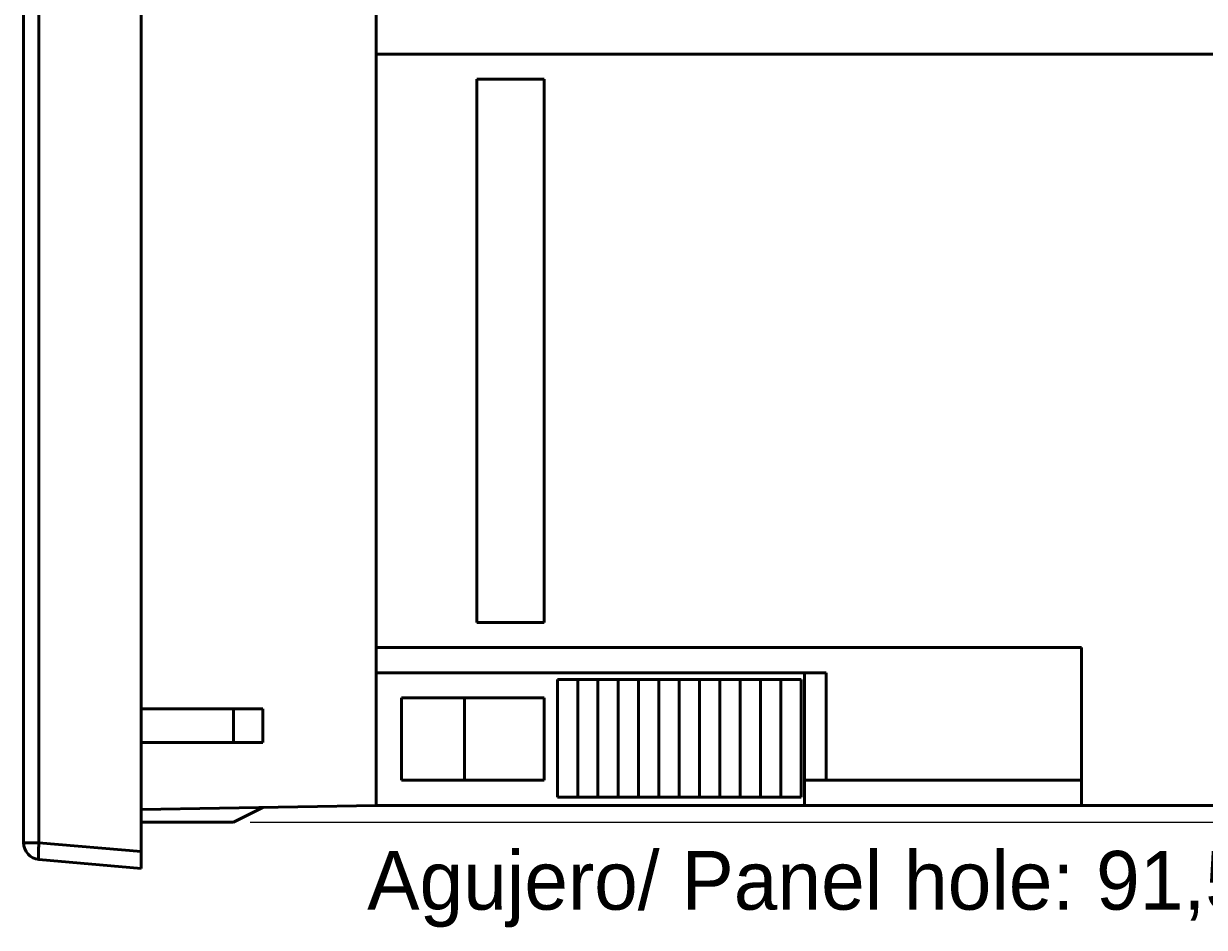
# Model space of a CAD drawing. Header units: millimetres. Extents: x -18 to 228, y 90 to 209.
# Tile 1 of 5: x -13 to 57, y 90 to 144. Entities that reach past the tile are written whole.
import ezdxf

# ---------------------------------------------------------------- set-up
doc = ezdxf.new("R2010")
doc.units = ezdxf.units.MM
doc.header["$MEASUREMENT"] = 0
doc.layers.add('Capa 1', color=7, linetype='Continuous', lineweight=0)

msp = doc.modelspace()

# ---------------------------------------------------------------- linework, layer by layer
at = {"layer": 'Capa 1', "color": 18, "lineweight": 50, "true_color": 0x000000}
for p, q in [((-5.86, 93.32), (-5.86, 190.32)), ((-12.86, 94.849), (-12.86, 188.791)), ((-11.947, 94.849), (-11.947, 188.791)), ((8.14, 186.575), (8.14, 97.064)), ((90.14, 141.82), (8.14, 141.82)), ((14.14, 140.32), (14.14, 107.97)), ((18.14, 140.32), (14.14, 140.32)), ((18.14, 140.32), (18.14, 107.97)), ((18.14, 107.97), (14.14, 107.97)), ((8.14, 106.47), (50.14, 106.47)), ((50.14, 106.47), (50.14, 97.07)), ((8.14, 104.97), (34.94, 104.97)), ((33.64, 97.07), (33.64, 104.97)), ((34.94, 98.57), (34.94, 104.97)), ((18.94, 104.57), (18.94, 97.57)), ((33.45, 104.57), (18.94, 104.57)), ((20.14, 104.57), (20.14, 97.57)), ((21.35, 104.57), (21.35, 97.57)), ((22.56, 104.57), (22.56, 97.57)), ((23.77, 104.57), (23.77, 97.57)), ((24.98, 104.57), (24.98, 97.57)), ((26.19, 104.57), (26.19, 97.57)), ((27.4, 104.57), (27.4, 97.57)), ((28.61, 104.57), (28.61, 97.57)), ((29.82, 104.57), (29.82, 97.57)), ((31.03, 104.57), (31.03, 97.57)), ((32.24, 104.57), (32.24, 97.57)), ((33.45, 104.57), (33.45, 97.57)), ((9.64, 103.47), (9.64, 98.57)), ((18.14, 103.47), (9.64, 103.47)), ((13.391, 98.57), (13.391, 103.47)), ((18.14, 103.47), (18.14, 98.57)), ((-5.86, 102.82), (1.394, 102.82)), ((-0.36, 102.82), (-0.36, 100.82)), ((1.394, 102.82), (1.394, 100.82)), ((-5.86, 100.82), (1.394, 100.82)), ((18.14, 98.57), (9.64, 98.57)), ((50.14, 98.57), (33.64, 98.57)), ((-5.86, 96.82), (8.14, 97.064)), ((8.14, 97.07), (89.64, 97.07)), ((33.45, 97.57), (18.94, 97.57)), ((-0.36, 96.07), (1.394, 96.946)), ((-5.86, 96.07), (-0.36, 96.07)), ((-11.947, 94.849), (-12.86, 94.849)), ((-11.947, 94.849), (-5.86, 94.316)), ((-11.947, 93.852), (-5.86, 93.32))]:
    msp.add_line(p, q, dxfattribs=at)
at = {"layer": 'Capa 1', "color": 18, "lineweight": 13, "true_color": 0x000000}
msp.add_line((0.64, 96.07), (108.524, 96.07), dxfattribs=at)
at = {"layer": 'Capa 1', "color": 18, "lineweight": 50, "true_color": 0x000000}
msp.add_lwpolyline([(-11.947, 93.852), (-11.957, 93.86), (-11.962, 93.873), (-11.973, 93.928), (-11.973, 93.93), (-11.98, 94.023), (-11.981, 94.047), (-11.983, 94.147), (-11.982, 94.197), (-11.98, 94.297), (-11.978, 94.369), (-11.973, 94.469), (-11.969, 94.548), (-11.962, 94.648), (-11.955, 94.748), (-11.947, 94.849)], dxfattribs=at)
msp.add_open_spline([(-12.86, 94.849), (-12.86, 94.33), (-12.463, 93.897), (-11.947, 93.852)], degree=3, dxfattribs=at)

# ---------------------------------------------------------------- texts
at = {"layer": 'Capa 1', "insert": (7.604, 89.805), "char_height": 0.2, "attachment_point": 7}
msp.add_mtext('\\C18;\\c0;\\FNetto Pro|b0|i0|c1;\\H3.496733;\\W1.000000;Agujero/ Panel hole: 91,5 x 91,5 mm', dxfattribs=at)

doc.saveas('drawing.dxf')
